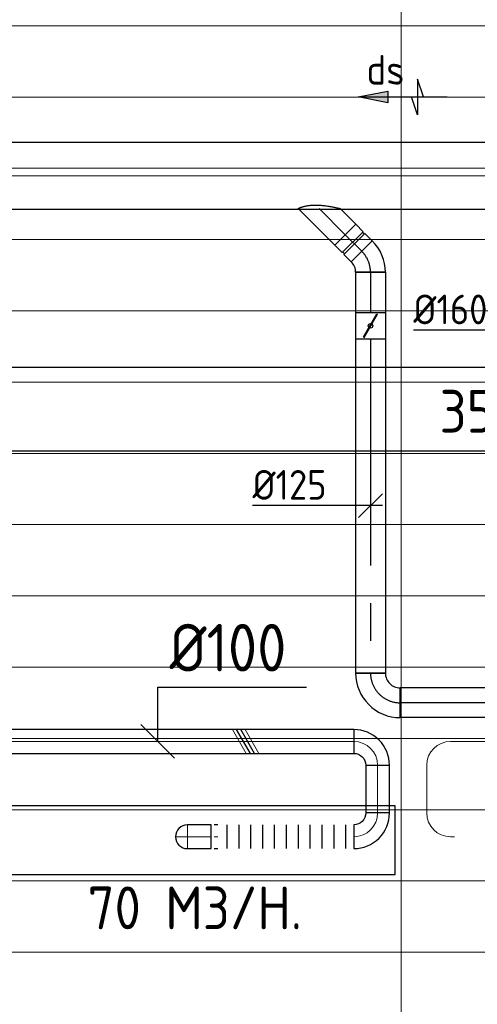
# Model space of a CAD drawing. Header units: millimetres. Extents: x -74135 to 19179, y 5032 to 51848.
# Tile 45 of 55: x -37462 to -35536, y 45230 to 49374. Entities that reach past the tile are written whole.
import ezdxf
from ezdxf.enums import TextEntityAlignment as Align

# ---------------------------------------------------------------- set-up
doc = ezdxf.new("R2010")
doc.units = ezdxf.units.MM
doc.header["$LTSCALE"] = 50
doc.linetypes.add('CENTER2', pattern=[28.575, 19.05, -3.175, 3.175, -3.175])
for name, color, linetype in [('4plfd', 254, 'Continuous'), ('WL570---_RETOUR', 100, 'Continuous'), ('WL570---_RETOUR_HL', 1, 'Continuous'), ('WL570---_TOEVOER', 200, 'Continuous'), ('WM570---_RETOUR', 2, 'Continuous'), ('WM570---_RETOUR_PR', 2, 'Continuous'), ('WM570---_TOEVOER', 2, 'Continuous')]:
    doc.layers.add(name, color=color, linetype=linetype)
for name, color, linetype, lineweight in [('WL570---_BESTAAND-HARTLIJN', 161, 'Continuous', 0), ('WL570---_BESTAAND-TOEVOER', 180, 'Continuous', 0), ('WL570---_DEMONTEREN', 10, 'Continuous', 0)]:
    doc.layers.add(name, color=color, linetype=linetype, lineweight=lineweight)
doc.layers.get('WL570---_DEMONTEREN').off()
doc.styles.add('BURO-025', font='ISO96.shx', dxfattribs={"height": 125})
doc.styles.add('LZ-MAATVOEREN', font='simplex')
doc.styles.add('MAATVOERING', font='ISO')

# ---------------------------------------------------------------- blocks, each defined once
blk = doc.blocks.new('KARO')
for p, q in [((1, 0.5), (0, 0.5)), ((0, -0.5), (1, -0.5))]:
    blk.add_line(p, q)
at = {"invisible_edges": 15}
blk.add_3dface([(0, 0.5), (0, -0.5), (1, -0.5), (1, 0.5)], dxfattribs=at)
at = {"layer": 'WL570---_BESTAAND-HARTLIJN'}
blk.add_line((0, 0), (1, 0), dxfattribs=at)
blk = doc.blocks.new('ORN_T_SP')
blk.add_lwpolyline([(-0.5, 0.5), (-0.5, -0.5), (0.5, -0.5), (0.5, 0.5)], close=True)
at = {"style": 'LZ-MAATVOEREN', "flags": 9}
for tag, p in [('ROS_TYPE', (0.6333, 0.6833)), ('ROS_M3H', (0.6333, 0.4833)), ('ROS_ZIJDE', (0.6333, 0.2833)), ('ROS_STAT', (0.6333, 0.0833))]:
    blk.add_attdef(tag, p, '', height=0.125, dxfattribs=at)
blk = doc.blocks.new('KARH')
for p, q in [((1, 0.5), (0, 0.5)), ((0, -0.5), (1, -0.5))]:
    blk.add_line(p, q)
at = {"invisible_edges": 15}
blk.add_3dface([(0, 0.5), (0, -0.5), (1, -0.5), (1, 0.5)], dxfattribs=at)
blk = doc.blocks.new('FLLINE100')
blk.add_line((0, -50), (0, 50))
blk = doc.blocks.new('OEX1000058500')
at = {"rotation": 180}
for p in [(50, 0), (100, 0), (150, 0), (200, 0), (250, 0), (300, 0), (350, 0), (400, 0), (450, 0), (500, 0), (550, 0)]:
    blk.add_blockref('FLLINE100', p, dxfattribs=at)
blk = doc.blocks.new('OBO10000090ZE')
blk.add_lwpolyline([(-50, 0), (50, 0), (50, 100, 1), (-50, 100)], format="xyb", close=True)
at = {"layer": 'WL570---_BESTAAND-HARTLIJN'}
for points in [[(0, 0), (0, 150)], [(-50, 100), (50, 100)]]:
    blk.add_lwpolyline(points, dxfattribs=at)
blk = doc.blocks.new('MVLINE')
blk.add_line((35.4, -35.4), (-35.4, 35.4))
blk = doc.blocks.new('OBO10000090L')
blk.add_lwpolyline([(50, 0, 0.414214), (-100, 150), (-100, 50, -0.414214), (-50, 0)], format="xyb", close=True)
at = {"invisible_edges": 15}
for points in [[(-91.3, 49.2), (-74, 147.7), (-100, 150), (-100, 50)], [(-82.9, 47), (-48.7, 141), (-74, 147.7), (-91.3, 49.2)], [(-75, 43.3), (-25, 129.9), (-48.7, 141), (-82.9, 47)], [(-67.9, 38.3), (-3.6, 114.9), (-25, 129.9), (-75, 43.3)], [(-61.7, 32.1), (14.9, 96.4), (-3.6, 114.9), (-67.9, 38.3)], [(-56.7, 25), (29.9, 75), (14.9, 96.4), (-61.7, 32.1)], [(-53, 17.1), (41, 51.3), (29.9, 75), (-56.7, 25)], [(-50.8, 8.7), (47.7, 26), (41, 51.3), (-53, 17.1)], [(-50, 0), (50, 0), (47.7, 26), (-50.8, 8.7)]]:
    blk.add_3dface(points, dxfattribs=at)
at = {"layer": 'WL570---_BESTAAND-HARTLIJN'}
blk.add_arc((-100, 0), 100, 0, 90, dxfattribs=at)
blk = doc.blocks.new('OBO10000090H')
blk.add_lwpolyline([(50, -100, 0.414214), (-100, 50), (-100, -50, -0.414214), (-50, -100)], format="xyb", close=True)
at = {"invisible_edges": 15}
for points in [[(-91.3, -50.8), (-74, 47.7), (-100, 50), (-100, -50)], [(-82.9, -53), (-48.7, 41), (-74, 47.7), (-91.3, -50.8)], [(-75, -56.7), (-25, 29.9), (-48.7, 41), (-82.9, -53)], [(-67.9, -61.7), (-3.6, 14.9), (-25, 29.9), (-75, -56.7)], [(-61.7, -67.9), (14.9, -3.6), (-3.6, 14.9), (-67.9, -61.7)], [(-56.7, -75), (29.9, -25), (14.9, -3.6), (-61.7, -67.9)], [(-53, -82.9), (41, -48.7), (29.9, -25), (-56.7, -75)], [(-50.8, -91.3), (47.7, -74), (41, -48.7), (-53, -82.9)], [(-50, -100), (50, -100), (47.7, -74), (-50.8, -91.3)]]:
    blk.add_3dface(points, dxfattribs=at)
at = {"layer": 'WL570---_BESTAAND-HARTLIJN'}
blk.add_arc((-100, -100), 100, 0, 90, dxfattribs=at)
blk = doc.blocks.new('UISO')
for p, q in [((0, 0.18), (1, 0.757)), ((0, 0), (1, 0.577))]:
    blk.add_line(p, q)
at = {"layer": 'WL570---_BESTAAND-TOEVOER'}
for p, q in [((0, 0.36), (1, 0.937)), ((0, -0.18), (1, 0.397))]:
    blk.add_line(p, q, dxfattribs=at)
blk = doc.blocks.new('Groep-47')
at = {"color": 8, "linetype": 'Continuous', "lineweight": 13}
for p, q in [((-73154.9, 48999.1), (-11882.7, 48999.1)), ((-73154.9, 48699.1), (-11882.7, 48699.1)), ((-73154.9, 48399.1), (-11882.7, 48399.1)), ((-73154.9, 48399.1), (-11882.7, 48399.1)), ((-73154.9, 48099.1), (-11882.7, 48099.1)), ((-73154.9, 47799.1), (-11882.7, 47799.1)), ((-73154.9, 47499.1), (-11882.7, 47499.1)), ((-73154.9, 47199.1), (-11882.7, 47199.1)), ((-73154.9, 46899.1), (-11882.7, 46899.1)), ((-73154.9, 46599.1), (-11882.7, 46599.1)), ((-73154.9, 46299.1), (-11882.7, 46299.1)), ((-73154.9, 45999.1), (-11882.7, 45999.1)), ((-73154.9, 45699.1), (-11882.7, 45699.1)), ((-73154.9, 45399.1), (-11882.7, 45399.1)), ((-73154.9, 45099.1), (-11882.7, 45099.1))]:
    blk.add_line(p, q, dxfattribs=at)
blk = doc.blocks.new('Groep-53')
at = {"color": 8, "linetype": 'Continuous', "lineweight": 13}
blk.add_line((-36854.9, 50199.1), (-36854.9, 43599.1), dxfattribs=at)
blk.add_line((-36854.9, 50199.1), (-36854.9, 43599.1), dxfattribs=at)
at = {"color": 8}
blk.add_blockref('Groep-47', (0, 0), dxfattribs=at)
blk = doc.blocks.new('Block plafond 4e verd')
at = {"layer": '4plfd'}
blk.add_blockref('Groep-53', (73304.912, -19149.14), dxfattribs=at)
blk = doc.blocks.new('*U384')
at = {"layer": 'WM570---_TOEVOER', "color": 0, "ltscale": 10}
for p, q in [((-101.2, 101.2), (-490.5, 101.2)), ((35.4, -35.4), (-101.2, 101.2)), ((-70.7, 0), (70.7, 0))]:
    blk.add_line(p, q, dxfattribs=at)
at = {"layer": 'WM570---_TOEVOER', "color": 0, "style": 'BURO-025'}
blk.add_text('%%c160', height=125, dxfattribs=at).set_placement((-490.5, 126.2))
blk = doc.blocks.new('*U459')
at = {"color": 0, "ltscale": 10}
for p, q in [((0, 88.4, -2700), (65.9, 154.3, -2700)), ((65.9, 154.3, -2700), (154.3, 65.9, -2700)), ((0.1, -88.3, -2700), (154.3, 65.9, -2700))]:
    blk.add_line(p, q, dxfattribs=at)
blk.add_spline([(-0.1, -88.1, -2700), (-0.6, -87.1, -2700), (-1.3, -85.6, -2700), (-2.2, -83.4, -2700), (-3.3, -80.6, -2700), (-4.6, -77.2, -2700), (-6, -73.1, -2700), (-7.5, -68.4, -2700), (-9, -63.1, -2700), (-10.4, -57.2, -2700), (-11.7, -50.7, -2700), (-12.9, -43.6, -2700), (-13.7, -35.9, -2700), (-14.4, -27.8, -2700), (-14.7, -19.2, -2700), (-14.7, -10.2, -2700), (-14.4, -1, -2700), (-13.7, 8.4, -2700), (-12.9, 17.8, -2700), (-11.7, 27.2, -2700), (-10.4, 36.3, -2700), (-9, 45.1, -2700), (-7.5, 53.4, -2700), (-6, 61, -2700), (-4.6, 67.9, -2700), (-3.3, 74, -2700), (-2.2, 79, -2700), (-1.3, 83.1, -2700), (-0.6, 86, -2700), (-0.1, 87.8, -2700), (0, 88.4, -2700)], degree=3, dxfattribs=at)
at = {"layer": 'WL570---_RETOUR_HL', "linetype": 'CENTER2'}
blk.add_line((0, 0, -2700), (110.1, 110.1, -2700), dxfattribs=at)
at = {"layer": 'WM570---_RETOUR_PR', "color": 2, "style": 'BURO-025'}
blk.add_attdef('POSNR', text='', height=125, dxfattribs=at).set_placement((0, 0), align=Align.MIDDLE)
blk = doc.blocks.new('*U460')
at = {"color": 0, "ltscale": 10}
for p, q in [((-49.3, 62.5, -2700), (-5, 62.5, -2700)), ((-49.3, 62.5, -2700), (-49.3, -62.5, -2700)), ((-5, 62.5, -2700), (-5, -62.5, -2700)), ((-5, 59.375, -2700), (5, 59.375, -2700)), ((5, 62.5, -2700), (49.3, 62.5, -2700)), ((5, 62.5, -2700), (5, -62.5, -2700)), ((49.3, 62.5, -2700), (49.3, -62.5, -2700)), ((-49.3, -62.5, -2700), (-5, -62.5, -2700)), ((-5, -59.375, -2700), (5, -59.375, -2700)), ((5, -62.5, -2700), (49.3, -62.5, -2700))]:
    blk.add_line(p, q, dxfattribs=at)
at = {"layer": 'WL570---_RETOUR_HL', "linetype": 'CENTER2'}
blk.add_line((-49.3, 0, -2700), (49.3, 0, -2700), dxfattribs=at)
at = {"layer": 'WM570---_RETOUR_PR', "color": 2, "style": 'BURO-025'}
blk.add_attdef('POSNR', text='', height=125, dxfattribs=at).set_placement((0, 0), align=Align.MIDDLE)
blk = doc.blocks.new('*U461')
at = {"color": 0, "ltscale": 10}
for p, q in [((-51.8, -62.5, -2700), (-51.8, 62.5, -2700)), ((80.8, 7.6, -2700), (-7.6, -80.8, -2700))]:
    blk.add_line(p, q, dxfattribs=at)
for radius in [187.6, 62.6]:
    blk.add_arc((-51.8, -125.1, -2700), radius, 45, 90, dxfattribs=at)
at = {"layer": 'WL570---_RETOUR_HL', "linetype": 'CENTER2'}
blk.add_arc((-51.8, -125.1, -2700), 125.1, 45, 90, dxfattribs=at)
at = {"layer": 'WM570---_RETOUR_PR', "color": 2, "style": 'BURO-025'}
blk.add_attdef('POSNR', text='', height=125, dxfattribs=at).set_placement((0, 0), align=Align.MIDDLE)
blk = doc.blocks.new('*U462')
at = {"color": 0, "ltscale": 10}
for p, q in [((-62.5, 125, -2700), (62.5, 125, -2700)), ((-125, -62.5, -2700), (-125, 62.5, -2700))]:
    blk.add_line(p, q, dxfattribs=at)
for radius, end in [(62.5, 0), (187.5, 360)]:
    blk.add_arc((-125, 125, -2700), radius, 270, end, dxfattribs=at)
at = {"layer": 'WL570---_RETOUR_HL', "linetype": 'CENTER2'}
blk.add_arc((-125, 125, -2700), 125, 270, 0, dxfattribs=at)
at = {"layer": 'WM570---_RETOUR_PR', "color": 2, "style": 'BURO-025'}
blk.add_attdef('POSNR', text='', height=125, dxfattribs=at).set_placement((0, 0), align=Align.MIDDLE)
blk = doc.blocks.new('*U463')
at = {"color": 0, "ltscale": 10}
for p, q in [((0, 62.5, -2700), (168.8, 62.5, -2700)), ((0, -62.5, -2700), (0, 62.5, -2700)), ((0, -62.5, -2700), (168.8, -62.5, -2700))]:
    blk.add_line(p, q, dxfattribs=at)
at = {"layer": 'WL570---_RETOUR_HL', "linetype": 'CENTER2'}
blk.add_line((0, 0, -2700), (168.8, 0, -2700), dxfattribs=at)
at = {"layer": 'WM570---_RETOUR_PR', "color": 2, "style": 'BURO-025'}
blk.add_attdef('POSNR', text='', height=125, dxfattribs=at).set_placement((0, 0), align=Align.MIDDLE)
blk = doc.blocks.new('*U464')
at = {"ltscale": 10}
for p, q in [((-56.4, 62.5, -2700), (56.4, 62.5, -2700)), ((-56.4, -62.5, -2700), (-56.4, 62.5, -2700)), ((56.4, 62.5, -2700), (56.4, -62.5, -2700)), ((-49.4, 27.3, -2700), (-48.4, 29.1, -2700)), ((48.4, -29.1, -2700), (-49.4, 27.3, -2700)), ((49.4, -27.3, -2700), (-48.4, 29.1, -2700)), ((48.4, -29.1, -2700), (49.4, -27.3, -2700)), ((-56.4, -62.5, -2700), (56.4, -62.5, -2700))]:
    blk.add_line(p, q, dxfattribs=at)
blk.add_circle((0, 0, -2700), 9.41, dxfattribs=at)
at = {"layer": 'WL570---_RETOUR', "color": 2, "style": 'BURO-025'}
blk.add_attdef('I', text='', height=125, dxfattribs=at).set_placement((0, 0), align=Align.MIDDLE)
at = {"layer": 'WM570---_RETOUR_PR', "color": 2, "style": 'BURO-025'}
blk.add_attdef('POSNR', text='', height=125, dxfattribs=at).set_placement((0, 0), align=Align.MIDDLE)
blk = doc.blocks.new('*U465')
at = {"color": 0, "ltscale": 10}
for p, q in [((0, 62.5, -2700), (1405.4, 62.5, -2700)), ((1405.4, 62.5, -2700), (1405.4, -62.5, -2700)), ((0, -62.5, -2700), (1405.4, -62.5, -2700))]:
    blk.add_line(p, q, dxfattribs=at)
at = {"layer": 'WL570---_RETOUR_HL', "linetype": 'CENTER2'}
blk.add_line((0, 0, -2700), (1405.4, 0, -2700), dxfattribs=at)
at = {"layer": 'WM570---_RETOUR_PR', "color": 2, "style": 'BURO-025'}
blk.add_attdef('POSNR', text='', height=125, dxfattribs=at).set_placement((0, 0), align=Align.MIDDLE)
blk = doc.blocks.new('*U466')
at = {"color": 0, "ltscale": 10}
for p, q in [((0, 62.5, -2700), (2154.9, 62.5, -2700)), ((0, -62.5, -2700), (0, 62.5, -2700)), ((2154.9, 62.5, -2700), (2154.9, -62.5, -2700)), ((0, -62.5, -2700), (2154.9, -62.5, -2700))]:
    blk.add_line(p, q, dxfattribs=at)
at = {"layer": 'WL570---_RETOUR_HL', "linetype": 'CENTER2'}
blk.add_line((0, 0, -2700), (2154.9, 0, -2700), dxfattribs=at)
at = {"layer": 'WM570---_RETOUR_PR', "color": 2, "style": 'BURO-025'}
blk.add_attdef('POSNR', text='', height=125, dxfattribs=at).set_placement((0, 0), align=Align.MIDDLE)
blk = doc.blocks.new('*U468')
at = {"layer": 'WM570---_RETOUR', "color": 0, "ltscale": 10}
for p, q in [((-50, -50), (50, 50)), ((50, 0), (-496.7, 0))]:
    blk.add_line(p, q, dxfattribs=at)
at = {"layer": 'WM570---_RETOUR', "color": 0, "style": 'BURO-025'}
blk.add_text('%%c125', height=125, dxfattribs=at).set_placement((-496.7, 25))
blk = doc.blocks.new('LU-PIJL6')
at = {"color": 0, "linetype": 'Continuous'}
for p, q in [((-5, -1.5), (-5, 1.5)), ((-5, 1.5), (-4.5, 0)), ((0, 0), (-7.5, 0)), ((-5.5, 0), (-5, -1.5)), ((-2.5, -0.5), (-2.5, 0.5)), ((-2.5, 0.5), (0, 0)), ((0, 0), (-2.5, -0.5))]:
    blk.add_line(p, q, dxfattribs=at)
blk.add_solid([(-2.5, 0.5), (-2.5, -0.5), (0, 0)], dxfattribs=at)

msp = doc.modelspace()

# ---------------------------------------------------------------- linework, layer by layer
at = {"layer": 'WM570---_TOEVOER'}
msp.add_lwpolyline([(-36881.1, 46336), (-36881.1, 46564.2), (-36254.9, 46564.2)], dxfattribs=at)

# ---------------------------------------------------------------- block references
at = {"layer": 'WL570---_DEMONTEREN', "rotation": 90.00000000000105}
msp.add_blockref('OBO10000090H', (-35748.5, 46336), dxfattribs=at)
at = {"layer": 'WL570---_DEMONTEREN', "yscale": 100, "zscale": 100}
for p, xscale, rotation in [((-34014.9, 46336), 1633.577407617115, 180), ((-35748.5, 46035), 201.0308842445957, 90)]:
    msp.add_blockref('KARO', p, dxfattribs=dict(at, xscale=xscale, rotation=rotation))
at = {"layer": 'WL570---_DEMONTEREN', "xscale": -1, "rotation": 90.00000000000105}
msp.add_blockref('OBO10000090L', (-35648.5, 45935), dxfattribs=at)
at = {"layer": 'WL570---_DEMONTEREN', "xscale": -16.2227493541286, "yscale": 100, "zscale": 100}
msp.add_blockref('KARO', (-35632.2, 45935), dxfattribs=at)
at = {"layer": 'WL570---_RETOUR'}
msp.add_blockref('Block plafond 4e verd', (-72306, 19498.9), dxfattribs=at)
at = {"layer": 'WL570---_RETOUR', "xscale": 50, "yscale": 50, "zscale": 50, "rotation": 180}
msp.add_blockref('LU-PIJL6', (-36037.3, 49048.9), dxfattribs=at)
at = {"layer": 'WL570---_RETOUR', "xscale": 6976.346296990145, "yscale": 280, "zscale": 280}
msp.add_blockref('KARO', (-40753.9, 48716.9), dxfattribs=at)
at = {"layer": 'WL570---_RETOUR'}
for name, p, rotation in [('*U459', (-36201.9, 48579.3, 2700), 270), ('*U460', (-36056.9, 48434.3, 2700), 315), ('*U461', (-35985.4, 48362.8, 2700), 315), ('*U463', (-35985.4, 48311, 2700), 270), ('*U464', (-35985.4, 48085.7, 2700), 270), ('*U465', (-35985.4, 48029.3, 2700), 270), ('*U462', (-35985.4, 46498.9, 2700), 270), ('*U466', (-33705.5, 46498.9, 2700), 180)]:
    msp.add_blockref(name, p, dxfattribs=dict(at, rotation=rotation))
at = {"layer": 'WL570---_TOEVOER'}
for name, p, xscale, yscale, zscale in [('KARH', (-41288.5, 47734.7), 6828.62058435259, 350, 200), ('KARO', (-37652.5, 46336), 1596.877568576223, 100, 100), ('KARO', (-36643.9, 45935), 16.03765465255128, 100, 100)]:
    msp.add_blockref(name, p, dxfattribs=dict(at, xscale=xscale, yscale=yscale, zscale=zscale))
at = {"layer": 'WL570---_TOEVOER', "yscale": 100, "zscale": 100, "rotation": 90}
for name, p, xscale in [('UISO', (-36473.1, 46286), 100), ('KARO', (-35955.6, 46035), 201.0308842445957)]:
    msp.add_blockref(name, p, dxfattribs=dict(at, xscale=xscale))
at = {"layer": 'WL570---_TOEVOER'}
for name, p in [('OBO10000090H', (-35955.6, 46336)), ('OEX1000058500', (-36640.2, 45935))]:
    msp.add_blockref(name, p, dxfattribs=at)
at = {"layer": 'WL570---_TOEVOER', "xscale": 1750, "yscale": 290}
msp.add_blockref('ORN_T_SP', (-36756.3, 45920.5), dxfattribs=at)
at = {"layer": 'WL570---_TOEVOER'}
for name, p, rotation in [('OBO10000090L', (-36055.6, 45935), 270.000000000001), ('OBO10000090ZE', (-36656.3, 45935), 90.00000000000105)]:
    msp.add_blockref(name, p, dxfattribs=dict(at, rotation=rotation))
at = {"layer": 'WM570---_RETOUR'}
msp.add_blockref('*U468', (-35985.4, 47328.7, 2700), dxfattribs=at)
at = {"layer": 'WM570---_TOEVOER'}
msp.add_blockref('*U384', (-35314.5, 47966), dxfattribs=at)
at = {"layer": 'WM570---_TOEVOER', "xscale": 2, "yscale": 2, "zscale": 2}
msp.add_blockref('MVLINE', (-36881.1, 46336), dxfattribs=at)

# ---------------------------------------------------------------- texts
at = {"layer": 'WM570---_TOEVOER', "lineweight": 0, "style": 'BURO-025'}
msp.add_text('ds', height=125, dxfattribs=at).set_placement((-36001.9, 49100.8))
at = {"layer": 'WM570---_TOEVOER', "style": 'MAATVOERING'}
for s, height, p in [('350x200', 180, (-35694.6, 47635.9)), ('%%c100', 200, (-36831.1, 46630.8)), ('70 M3/H.', 180, (-37175.8, 45545.7))]:
    msp.add_text(s, height=height, dxfattribs=at).set_placement(p)

doc.saveas('drawing.dxf')
